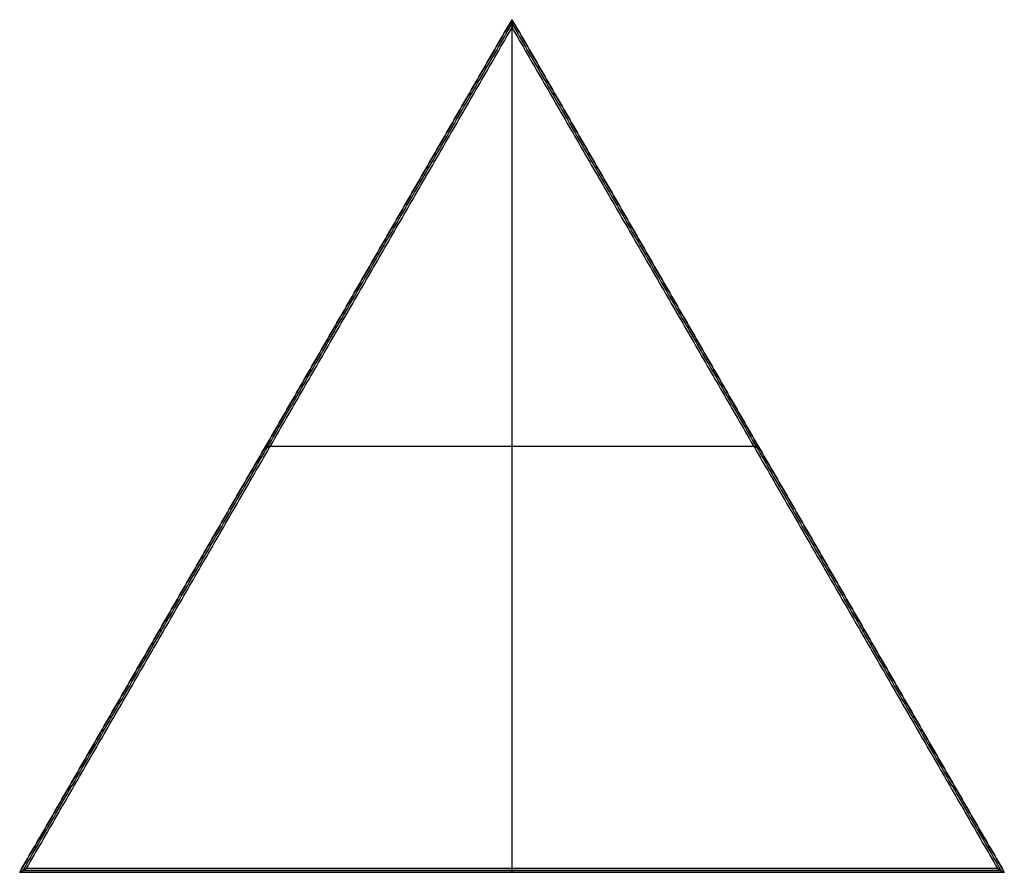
# Model space of a CAD drawing. Header units: millimetres. Extents: x 0 to 250, y 0 to 217.
import ezdxf

# ---------------------------------------------------------------- set-up
doc = ezdxf.new("R2010")
doc.units = ezdxf.units.MM
doc.layers.add('Default', color=18, linetype='Continuous', true_color=0x000000)

msp = doc.modelspace()

# ---------------------------------------------------------------- linework, layer by layer
at = {"layer": 'Default'}
for p, q in [((125, 216.51, 13), (125, 216.51)), ((125, 0), (125, 216.51)), ((125, 1, 14), (125, 214.51, 14)), ((62.5, 108.25), (187.5, 108.25)), ((62.5, 108.25), (62.5, 108.25, 13)), ((63.65, 108.25, 14), (186.35, 108.25, 14)), ((187.5, 108.25), (187.5, 108.25, 13)), ((0, 0, 13), (0, 0)), ((248.27, 1, 14), (1.73, 1, 14)), ((125, 0), (125, 0, 13)), ((250, 0), (250, 0, 13))]:
    msp.add_line(p, q, dxfattribs=at)
for points, degree in [([(125, 216.51), (62.5, 108.25), (0, 0)], 2), ([(0, 0, 13), (62.5, 108.25, 13), (125, 216.51, 13)], 2), ([(0, 0, 7), (62.5, 108.25, 7), (125, 216.51, 7)], 2), ([(0.87, 0.5, 13.5), (62.93, 108, 13.5), (125, 215.51, 13.5)], 2), ([(250, 0), (187.5, 108.25), (125, 216.51)], 2), ([(125, 216.51, 13), (187.5, 108.25, 13), (250, 0, 13)], 2), ([(125, 216.51, 13), (125, 216.43, 13.04), (125, 216.28, 13.11), (125, 216.06, 13.22), (125, 215.84, 13.33), (125, 215.62, 13.44), (125, 215.4, 13.56), (125, 215.17, 13.67), (125, 214.95, 13.78), (125, 214.73, 13.89), (125, 214.58, 13.96), (125, 214.51, 14)], 3), ([(125, 216.51, 7), (187.5, 108.25, 7), (250, 0, 7)], 2), ([(125, 215.51, 13.5), (187.07, 108, 13.5), (249.13, 0.5, 13.5)], 2), ([(1.73, 1, 14), (63.37, 107.75, 14), (125, 214.51, 14)], 2), ([(125, 214.51, 14), (186.63, 107.75, 14), (248.27, 1, 14)], 2), ([(62.5, 108.25, 13), (62.93, 108, 13.5), (63.37, 107.75, 14)], 2), ([(187.5, 108.25, 13), (187.07, 108, 13.5), (186.63, 107.75, 14)], 2), ([(1.73, 1, 14), (1.67, 0.96, 13.96), (1.54, 0.89, 13.89), (1.35, 0.78, 13.78), (1.15, 0.67, 13.67), (0.96, 0.56, 13.56), (0.77, 0.44, 13.44), (0.58, 0.33, 13.33), (0.38, 0.22, 13.22), (0.19, 0.11, 13.11), (0.06, 0.04, 13.04), (0, 0, 13)], 3), ([(0, 0), (125, 0), (250, 0)], 2), ([(250, 0, 13), (125, 0, 13), (0, 0, 13)], 2), ([(250, 0, 7), (125, 0, 7), (0, 0, 7)], 2), ([(249.13, 0.5, 13.5), (125, 0.5, 13.5), (0.87, 0.5, 13.5)], 2), ([(125, 0, 13), (125, 0.5, 13.5), (125, 1, 14)], 2), ([(248.27, 1, 14), (248.33, 0.96, 13.96), (248.46, 0.89, 13.89), (248.65, 0.78, 13.78), (248.85, 0.67, 13.67), (249.04, 0.56, 13.56), (249.23, 0.44, 13.44), (249.42, 0.33, 13.33), (249.62, 0.22, 13.22), (249.81, 0.11, 13.11), (249.94, 0.04, 13.04), (250, 0, 13)], 3)]:
    msp.add_open_spline(points, degree=degree, dxfattribs=at)

doc.saveas('drawing.dxf')
